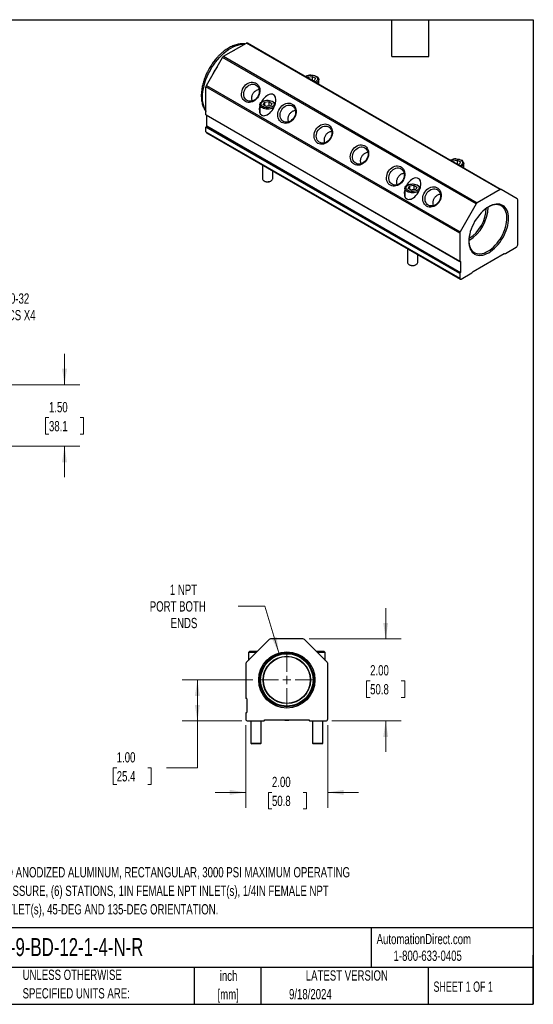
# Model space of a CAD drawing. Header units: inches. Extents: x 0.7 to 32.2, y 0.7 to 24.8.
# Tile 3 of 3: x 19.7 to 32.2, y 0.7 to 24.8. Entities that reach past the tile are written whole.
import ezdxf

# ---------------------------------------------------------------- set-up
doc = ezdxf.new("R2010")
doc.units = ezdxf.units.IN
doc.header["$LTSCALE"] = 3
doc.header["$MEASUREMENT"] = 0
doc.layers.add('TEXT', color=140, linetype='Continuous', lineweight=25)
doc.styles.add('SLDTEXTSTYLE0', font='TXT', dxfattribs={"width": 0.7})
doc.styles.add('SLDTEXTSTYLE1', font='TXT', dxfattribs={"width": 0.65})
doc.dimstyles.new('SLDDIMSTYLE2', dxfattribs={"dimtxt": 0.254883, "dimasz": 0.39, "dimexe": 0, "dimexo": 0.0625, "dimgap": 0.063721, "dimtad": 0, "dimtih": 1, "dimtoh": 1, "dimrnd": 1e-09, "dimzin": 4, "dimdsep": 46, "dimtxsty": 'SLDTEXTSTYLE0', "dimsah": 1, "dimcen": 0.09, "dimadec": 0, "dimazin": 1, "dimtfac": 1, "dimtofl": 0, "dimtmove": 0, "dimatfit": 3, "dimfxl": 0, "dimfrac": 2, "dimtolj": 1, "dimtzin": 12, "dimarcsym": 0})
doc.dimstyles.new('SLDDIMSTYLE3', dxfattribs={"dimtxt": 0.254883, "dimasz": 0.39, "dimexe": 0, "dimexo": 0.0625, "dimgap": 0.063721, "dimtad": 0, "dimtih": 1, "dimtoh": 1, "dimrnd": 1e-09, "dimzin": 4, "dimdsep": 46, "dimtxsty": 'SLDTEXTSTYLE0', "dimsah": 1, "dimcen": 0.09, "dimadec": 0, "dimazin": 1, "dimtfac": 1, "dimtmove": 0, "dimatfit": 0, "dimfxl": 0, "dimfrac": 2, "dimtolj": 1, "dimtzin": 12, "dimarcsym": 0})
doc.dimstyles.new('SLDDIMSTYLE4', dxfattribs={"dimtxt": 0.254883, "dimasz": 0.39, "dimexe": 0, "dimexo": 0.0625, "dimgap": 0.063721, "dimtad": 0, "dimtih": 1, "dimtoh": 1, "dimrnd": 1e-09, "dimzin": 12, "dimdsep": 46, "dimtxsty": 'SLDTEXTSTYLE0', "dimsah": 1, "dimcen": 0, "dimadec": 0, "dimazin": 3, "dimtfac": 1, "dimtofl": 0, "dimtmove": 0, "dimatfit": 3, "dimfxl": 0, "dimfrac": 2, "dimtolj": 1, "dimtzin": 12, "dimarcsym": 0})

# ---------------------------------------------------------------- blocks, each defined once
blk = doc.blocks.new('_D_2')
at = {"color": 7, "linetype": 'Continuous', "lineweight": 0}
for p, q in [((25.411, 8.657), (23.683, 8.657)), ((24.058, 7.657), (24.058, 8.657)), ((25.139, 7.657), (23.683, 7.657)), ((24.058, 6.516), (24.058, 7.657)), ((22.091, 6.516), (22.005, 6.516)), ((22.005, 6.516), (22.005, 6.111)), ((22.848, 6.516), (22.934, 6.516)), ((22.934, 6.516), (22.934, 6.111)), ((23.308, 6.516), (24.058, 6.516)), ((22.005, 6.111), (22.091, 6.111)), ((22.934, 6.111), (22.848, 6.111))]:
    blk.add_line(p, q, dxfattribs=at)
at = {"color": 7, "linetype": 'Continuous', "lineweight": 18}
for points in [[(24.058, 8.657), (23.998, 8.267), (24.118, 8.267)], [(24.058, 7.657), (24.118, 8.047), (23.998, 8.047)]]:
    blk.add_solid(points, dxfattribs=at)
at = {"color": 7, "linetype": 'Continuous', "lineweight": 18, "char_height": 0.25, "attachment_point": 1, "style": 'SLDTEXTSTYLE0'}
for s, insert in [('1.00', (22.091, 6.895)), ('25.4', (22.091, 6.433))]:
    blk.add_mtext(s, dxfattribs=dict(at, insert=insert))
blk = doc.blocks.new('_D_3')
at = {"color": 7, "linetype": 'Continuous', "lineweight": 0}
for p, q in [((28.65, 9.657), (28.65, 10.407)), ((26.782, 9.657), (29.025, 9.657)), ((28.271, 8.637), (28.186, 8.637)), ((28.186, 8.637), (28.186, 8.232)), ((29.029, 8.637), (29.114, 8.637)), ((29.114, 8.637), (29.114, 8.232)), ((28.186, 8.232), (28.271, 8.232)), ((29.114, 8.232), (29.029, 8.232)), ((27.339, 7.657), (29.025, 7.657)), ((28.65, 7.657), (28.65, 6.907))]:
    blk.add_line(p, q, dxfattribs=at)
at = {"color": 7, "linetype": 'Continuous', "lineweight": 18}
for points in [[(28.65, 9.657), (28.71, 10.047), (28.59, 10.047)], [(28.65, 7.657), (28.59, 7.267), (28.71, 7.267)]]:
    blk.add_solid(points, dxfattribs=at)
at = {"color": 7, "linetype": 'Continuous', "lineweight": 18, "char_height": 0.25, "attachment_point": 1, "style": 'SLDTEXTSTYLE0'}
for s, insert in [('2.00', (28.271, 9.017)), ('50.8', (28.271, 8.555))]:
    blk.add_mtext(s, dxfattribs=dict(at, insert=insert))
blk = doc.blocks.new('_D_4')
at = {"color": 7, "linetype": 'Continuous', "lineweight": 0}
for p, q in [((25.706, 10.455), (25.05, 10.455)), ((26.044, 9.314), (25.706, 10.455))]:
    blk.add_line(p, q, dxfattribs=at)
at = {"color": 7, "linetype": 'Continuous', "lineweight": 18}
blk.add_solid([(26.044, 9.314), (25.991, 9.705), (25.876, 9.671)], dxfattribs=at)
at = {"color": 7, "linetype": 'Continuous', "lineweight": 18, "char_height": 0.25, "attachment_point": 1, "style": 'SLDTEXTSTYLE0'}
for s, insert in [('1 NPT', (23.387, 10.98)), ('PORT BOTH', (22.897, 10.574)), ('ENDS', (23.407, 10.169))]:
    blk.add_mtext(s, dxfattribs=dict(at, insert=insert))
blk = doc.blocks.new('_D_5')
at = {"color": 7, "linetype": 'Continuous', "lineweight": 0}
for p, q in [((25.239, 7.557), (25.239, 5.541)), ((27.239, 7.557), (27.239, 5.541)), ((25.239, 5.916), (24.489, 5.916)), ((25.877, 5.916), (25.791, 5.916)), ((25.791, 5.916), (25.791, 5.511)), ((26.634, 5.916), (26.72, 5.916)), ((26.72, 5.916), (26.72, 5.511)), ((27.239, 5.916), (27.989, 5.916)), ((25.791, 5.511), (25.877, 5.511)), ((26.72, 5.511), (26.634, 5.511))]:
    blk.add_line(p, q, dxfattribs=at)
at = {"color": 7, "linetype": 'Continuous', "lineweight": 18}
for points in [[(25.239, 5.916), (24.849, 5.976), (24.849, 5.856)], [(27.239, 5.916), (27.629, 5.856), (27.629, 5.976)]]:
    blk.add_solid(points, dxfattribs=at)
at = {"color": 7, "linetype": 'Continuous', "lineweight": 18, "char_height": 0.25, "attachment_point": 1, "style": 'SLDTEXTSTYLE0'}
for s, insert in [('2.00', (25.877, 6.295)), ('50.8', (25.877, 5.833))]:
    blk.add_mtext(s, dxfattribs=dict(at, insert=insert))
blk = doc.blocks.new('SW_CENTERMARKSYMBOL_0')
at = {"color": 0, "linetype": 'Continuous', "lineweight": 18}
for p, q in [((0, 0.2), (0, 0.678)), ((-0.2, 0), (-0.678, 0)), ((0, 0), (-0.1, 0)), ((0, 0), (0, 0.1)), ((0, 0), (0, -0.1)), ((0, 0), (0.1, 0)), ((0.2, 0), (0.678, 0)), ((0, -0.2), (0, -0.678))]:
    blk.add_line(p, q, dxfattribs=at)
blk = doc.blocks.new('_D_6')
at = {"color": 7, "linetype": 'Continuous', "lineweight": 0}
for p, q in [((20.818, 15.852), (20.818, 16.602)), ((18.215, 15.852), (21.193, 15.852)), ((20.439, 15.051), (20.354, 15.051)), ((20.354, 15.051), (20.354, 14.646)), ((21.197, 15.051), (21.282, 15.051)), ((21.282, 15.051), (21.282, 14.646)), ((20.354, 14.646), (20.439, 14.646)), ((21.282, 14.646), (21.197, 14.646)), ((17.912, 14.352), (21.193, 14.352)), ((20.818, 14.352), (20.818, 13.602))]:
    blk.add_line(p, q, dxfattribs=at)
at = {"color": 7, "linetype": 'Continuous', "lineweight": 18}
for points in [[(20.818, 15.852), (20.878, 16.242), (20.758, 16.242)], [(20.818, 14.352), (20.758, 13.962), (20.878, 13.962)]]:
    blk.add_solid(points, dxfattribs=at)
at = {"color": 7, "linetype": 'Continuous', "lineweight": 18, "char_height": 0.25, "attachment_point": 1, "style": 'SLDTEXTSTYLE0'}
for s, insert in [('1.50', (20.439, 15.43)), ('38.1', (20.439, 14.968))]:
    blk.add_mtext(s, dxfattribs=dict(at, insert=insert))
blk = doc.blocks.new('_D_8')
at = {"color": 7, "linetype": 'Continuous', "lineweight": 0}
for p, q in [((17.81, 16.033), (18.267, 17.757)), ((18.267, 17.757), (18.923, 17.757))]:
    blk.add_line(p, q, dxfattribs=at)
at = {"color": 7, "linetype": 'Continuous', "lineweight": 18}
blk.add_solid([(17.81, 16.033), (17.968, 16.395), (17.852, 16.426)], dxfattribs=at)
at = {"color": 7, "linetype": 'Continuous', "lineweight": 18, "char_height": 0.25, "attachment_point": 1, "style": 'SLDTEXTSTYLE0'}
for s, insert in [('10-32', (19.359, 18.079)), ('SHCS X4', (19.11, 17.674))]:
    blk.add_mtext(s, dxfattribs=dict(at, insert=insert))

msp = doc.modelspace()

# ---------------------------------------------------------------- linework, layer by layer
for p, q in [((24.697, 23.858), (25.253, 24.179)), ((24.948, 24.003), (24.961, 24.011)), ((24.961, 24.011), (24.973, 24.018)), ((31.44, 20.608), (25.253, 24.179)), ((25.278, 24.182), (31.465, 20.61)), ((24.278, 23.15), (24.672, 23.832)), ((30.859, 20.26), (24.672, 23.832)), ((24.697, 23.858), (30.884, 20.286)), ((26.746, 23.334), (26.754, 23.351)), ((26.754, 23.351), (26.859, 23.367)), ((26.754, 23.351), (26.754, 23.33)), ((26.828, 23.398), (26.828, 23.398)), ((26.834, 23.398), (26.834, 23.398)), ((26.859, 23.367), (26.936, 23.323)), ((26.859, 23.367), (26.859, 23.269)), ((26.936, 23.323), (26.908, 23.262)), ((27.018, 23.177), (27.018, 23.29)), ((30.455, 19.544), (24.268, 23.116)), ((24.268, 22.435), (24.268, 23.116)), ((24.278, 23.15), (30.465, 19.579)), ((26.908, 23.262), (26.879, 23.258)), ((26.964, 23.214), (26.959, 23.211)), ((25.583, 22.678), (25.583, 22.49)), ((25.665, 22.678), (25.694, 22.738)), ((25.742, 22.634), (25.665, 22.678)), ((25.694, 22.738), (25.798, 22.755)), ((25.694, 22.738), (25.694, 22.662)), ((25.723, 22.645), (25.798, 22.657)), ((25.847, 22.65), (25.742, 22.634)), ((25.767, 22.786), (25.767, 22.786)), ((25.774, 22.786), (25.773, 22.786)), ((25.798, 22.755), (25.875, 22.71)), ((25.798, 22.755), (25.798, 22.657)), ((25.798, 22.657), (25.818, 22.645)), ((25.875, 22.71), (25.847, 22.65)), ((24.268, 22.435), (30.455, 18.863)), ((24.27, 22.43), (30.457, 18.859)), ((24.288, 22.161), (24.288, 22.42)), ((30.455, 18.561), (24.268, 22.133)), ((24.268, 22.019), (24.268, 22.133)), ((24.281, 22.149), (24.275, 22.145)), ((30.462, 18.573), (24.275, 22.145)), ((30.468, 18.577), (24.281, 22.149)), ((24.288, 22.161), (30.475, 18.589)), ((24.268, 22.019), (30.455, 18.447)), ((24.278, 21.996), (30.465, 18.424)), ((25.645, 21.207), (25.645, 20.873)), ((30.282, 21.293), (30.29, 21.31)), ((30.29, 21.31), (30.395, 21.326)), ((30.29, 21.31), (30.29, 21.289)), ((30.364, 21.357), (30.363, 21.357)), ((30.37, 21.357), (30.369, 21.357)), ((30.395, 21.326), (30.471, 21.282)), ((30.395, 21.326), (30.395, 21.228)), ((30.443, 21.221), (30.414, 21.217)), ((30.471, 21.282), (30.443, 21.221)), ((30.499, 21.173), (30.495, 21.17)), ((30.554, 21.136), (30.554, 21.249)), ((25.895, 20.873), (25.895, 21.062)), ((25.682, 20.822), (25.696, 20.814)), ((25.845, 20.814), (25.859, 20.822)), ((29.201, 20.637), (29.229, 20.697)), ((29.229, 20.697), (29.334, 20.714)), ((29.229, 20.697), (29.229, 20.621)), ((29.303, 20.745), (29.302, 20.745)), ((29.309, 20.745), (29.309, 20.745)), ((29.334, 20.714), (29.411, 20.669)), ((29.334, 20.714), (29.334, 20.616)), ((29.411, 20.669), (29.383, 20.609)), ((29.118, 20.637), (29.118, 20.449)), ((29.278, 20.593), (29.201, 20.637)), ((29.258, 20.604), (29.334, 20.616)), ((29.383, 20.609), (29.278, 20.593)), ((29.334, 20.616), (29.354, 20.604)), ((31.44, 20.608), (30.884, 20.286)), ((31.859, 20.383), (31.465, 20.61)), ((30.859, 20.26), (30.465, 19.579)), ((31.869, 19.263), (31.869, 20.36)), ((30.455, 19.544), (30.455, 18.863)), ((31.572, 19.051), (31.834, 19.202)), ((29.181, 19.166), (29.181, 18.832)), ((29.431, 18.832), (29.431, 19.021)), ((30.783, 18.616), (31.541, 19.054)), ((31.54, 19.053), (31.547, 19.048)), ((29.217, 18.781), (29.232, 18.773)), ((29.38, 18.773), (29.394, 18.781)), ((30.468, 18.862), (30.462, 18.859)), ((30.475, 18.858), (30.468, 18.862)), ((30.475, 18.858), (30.475, 18.589)), ((30.455, 18.561), (30.455, 18.447)), ((30.462, 18.573), (30.468, 18.577)), ((30.49, 18.427), (30.752, 18.578)), ((25.81, 9.642), (25.254, 9.086)), ((26.632, 9.657), (25.845, 9.657)), ((27.224, 9.086), (26.668, 9.642)), ((25.33, 9.347), (25.301, 9.327)), ((25.301, 9.327), (25.301, 9.134)), ((25.495, 9.327), (25.301, 9.327)), ((25.515, 9.347), (25.33, 9.347)), ((27.148, 9.347), (26.963, 9.347)), ((26.989, 9.327), (26.983, 9.327)), ((27.176, 9.327), (26.989, 9.327)), ((27.176, 9.327), (27.148, 9.347)), ((27.176, 9.134), (27.176, 9.327)), ((25.239, 9.05), (25.239, 8.217)), ((27.239, 7.707), (27.239, 9.05)), ((25.257, 8.207), (25.249, 8.207)), ((25.267, 8.197), (25.267, 7.867)), ((25.239, 7.847), (25.239, 7.707)), ((25.249, 7.857), (25.257, 7.857)), ((25.702, 7.682), (26.775, 7.682)), ((25.289, 7.657), (25.659, 7.657)), ((25.364, 7.657), (25.364, 7.117)), ((25.614, 7.117), (25.614, 7.657)), ((26.819, 7.657), (27.189, 7.657)), ((26.864, 7.657), (26.864, 7.117)), ((27.114, 7.117), (27.114, 7.657)), ((25.364, 7.117), (25.384, 7.097)), ((25.364, 7.117), (25.614, 7.117)), ((25.594, 7.097), (25.384, 7.097)), ((25.594, 7.097), (25.614, 7.117)), ((26.864, 7.117), (26.884, 7.097)), ((26.864, 7.117), (27.114, 7.117)), ((27.094, 7.097), (26.884, 7.097)), ((27.094, 7.097), (27.114, 7.117))]:
    msp.add_line(p, q)
at = {"flags": 128}
for points in [[(24.268, 22.525), (24.266, 22.527), (24.241, 22.572), (24.22, 22.621), (24.204, 22.675), (24.192, 22.733), (24.185, 22.795), (24.183, 22.86), (24.185, 22.927), (24.192, 22.997), (24.204, 23.068), (24.22, 23.141), (24.241, 23.215), (24.266, 23.289), (24.296, 23.362), (24.329, 23.435), (24.366, 23.507), (24.406, 23.577), (24.45, 23.645), (24.497, 23.711), (24.546, 23.773), (24.597, 23.832), (24.651, 23.887), (24.706, 23.937), (24.762, 23.983), (24.819, 24.024), (24.876, 24.06), (24.933, 24.09), (24.99, 24.115), (25.046, 24.133), (25.101, 24.146), (25.154, 24.153), (25.206, 24.154), (25.208, 24.154)], [(26.702, 23.36), (26.718, 23.371), (26.744, 23.384), (26.774, 23.392), (26.806, 23.397), (26.839, 23.398), (26.872, 23.395), (26.903, 23.388), (26.931, 23.378), (26.955, 23.364), (26.973, 23.348), (26.985, 23.33), (26.99, 23.311), (26.988, 23.292), (26.98, 23.274), (26.964, 23.256), (26.944, 23.241), (26.924, 23.232)], [(26.834, 23.398), (26.844, 23.398), (26.879, 23.395), (26.913, 23.387), (26.943, 23.377), (26.97, 23.363), (26.991, 23.346), (27.007, 23.328), (27.016, 23.308), (27.018, 23.288), (27.014, 23.267), (27.003, 23.248), (26.986, 23.229), (26.964, 23.214)], [(25.229, 22.757), (25.202, 22.777), (25.178, 22.802), (25.159, 22.832), (25.146, 22.865), (25.137, 22.902), (25.135, 22.941), (25.138, 22.98), (25.147, 23.02), (25.162, 23.059), (25.181, 23.095), (25.206, 23.129), (25.234, 23.159), (25.265, 23.184), (25.299, 23.204), (25.334, 23.218), (25.37, 23.226), (25.406, 23.228), (25.44, 23.223), (25.473, 23.212), (25.502, 23.196), (25.528, 23.173), (25.549, 23.145), (25.566, 23.114), (25.577, 23.078), (25.582, 23.041), (25.582, 23.001), (25.575, 22.962), (25.564, 22.922), (25.547, 22.884), (25.525, 22.849), (25.498, 22.817), (25.468, 22.79), (25.436, 22.767), (25.401, 22.75), (25.365, 22.738), (25.329, 22.734), (25.294, 22.735), (25.26, 22.743), (25.229, 22.757)], [(25.192, 22.899), (25.19, 22.934), (25.193, 22.97), (25.201, 23.006), (25.215, 23.042), (25.234, 23.075), (25.258, 23.104), (25.285, 23.13), (25.315, 23.151), (25.347, 23.166), (25.38, 23.175), (25.412, 23.178), (25.444, 23.175), (25.474, 23.166), (25.501, 23.15), (25.524, 23.129), (25.543, 23.103), (25.557, 23.073), (25.565, 23.04), (25.568, 23.005), (25.565, 22.968), (25.556, 22.932), (25.542, 22.897), (25.523, 22.864), (25.5, 22.834), (25.473, 22.808), (25.443, 22.788), (25.411, 22.772), (25.378, 22.763), (25.345, 22.76), (25.313, 22.763), (25.283, 22.773), (25.256, 22.789), (25.233, 22.81), (25.214, 22.835), (25.201, 22.865), (25.192, 22.899)], [(24.268, 22.796), (24.268, 22.811), (24.268, 22.825)], [(25.903, 22.601), (25.875, 22.588), (25.844, 22.578), (25.81, 22.572), (25.775, 22.57), (25.739, 22.571), (25.705, 22.576), (25.673, 22.585), (25.644, 22.598), (25.62, 22.613), (25.602, 22.631), (25.589, 22.65), (25.583, 22.67), (25.584, 22.691), (25.592, 22.711), (25.606, 22.73), (25.626, 22.747), (25.651, 22.761), (25.68, 22.773), (25.713, 22.781), (25.748, 22.785), (25.767, 22.786)], [(25.658, 22.759), (25.684, 22.771), (25.713, 22.78), (25.745, 22.785), (25.779, 22.786), (25.811, 22.783), (25.843, 22.776), (25.87, 22.766), (25.894, 22.752), (25.912, 22.736), (25.924, 22.718), (25.929, 22.699), (25.928, 22.68), (25.919, 22.661), (25.904, 22.644), (25.883, 22.629), (25.857, 22.617), (25.827, 22.608), (25.795, 22.603), (25.762, 22.602), (25.729, 22.605), (25.698, 22.612), (25.67, 22.623), (25.647, 22.636), (25.628, 22.652), (25.616, 22.67), (25.611, 22.689), (25.613, 22.709), (25.622, 22.727), (25.637, 22.744), (25.658, 22.759)], [(25.774, 22.786), (25.784, 22.786), (25.819, 22.782), (25.852, 22.775), (25.883, 22.764), (25.909, 22.751), (25.93, 22.734), (25.946, 22.716), (25.955, 22.696), (25.957, 22.688)], [(25.931, 22.622), (25.926, 22.617), (25.903, 22.601)], [(26.113, 22.247), (26.086, 22.267), (26.062, 22.292), (26.043, 22.321), (26.029, 22.355), (26.021, 22.392), (26.019, 22.43), (26.022, 22.47), (26.031, 22.51), (26.046, 22.548), (26.065, 22.585), (26.089, 22.619), (26.118, 22.649), (26.149, 22.674), (26.183, 22.694), (26.218, 22.708), (26.254, 22.716), (26.29, 22.718), (26.324, 22.713), (26.357, 22.702), (26.386, 22.685), (26.412, 22.663), (26.433, 22.635), (26.45, 22.603), (26.461, 22.568), (26.466, 22.53), (26.466, 22.491), (26.459, 22.451), (26.448, 22.412), (26.43, 22.374), (26.408, 22.339), (26.382, 22.307), (26.352, 22.279), (26.32, 22.257), (26.285, 22.239), (26.249, 22.228), (26.213, 22.223), (26.178, 22.225), (26.144, 22.233), (26.113, 22.247)], [(26.076, 22.388), (26.073, 22.424), (26.076, 22.46), (26.085, 22.496), (26.099, 22.531), (26.118, 22.564), (26.142, 22.594), (26.169, 22.62), (26.199, 22.641), (26.231, 22.656), (26.263, 22.665), (26.296, 22.668), (26.328, 22.665), (26.358, 22.655), (26.385, 22.64), (26.408, 22.619), (26.427, 22.593), (26.441, 22.563), (26.449, 22.53), (26.452, 22.495), (26.449, 22.458), (26.44, 22.422), (26.426, 22.387), (26.407, 22.354), (26.384, 22.324), (26.356, 22.298), (26.327, 22.277), (26.295, 22.262), (26.262, 22.253), (26.229, 22.25), (26.197, 22.253), (26.167, 22.263), (26.14, 22.278), (26.117, 22.299), (26.098, 22.325), (26.085, 22.355), (26.076, 22.388)], [(25.583, 22.535), (25.573, 22.517), (25.571, 22.513)], [(25.588, 22.463), (25.583, 22.482), (25.583, 22.49)], [(26.997, 21.736), (26.97, 21.756), (26.946, 21.781), (26.927, 21.811), (26.913, 21.845), (26.905, 21.881), (26.903, 21.92), (26.906, 21.96), (26.915, 21.999), (26.929, 22.038), (26.949, 22.075), (26.973, 22.109), (27.001, 22.138), (27.033, 22.164), (27.067, 22.184), (27.102, 22.198), (27.138, 22.206), (27.174, 22.208), (27.208, 22.203), (27.241, 22.192), (27.27, 22.175), (27.296, 22.152), (27.317, 22.125), (27.333, 22.093), (27.344, 22.058), (27.35, 22.02), (27.349, 21.981), (27.343, 21.941), (27.331, 21.902), (27.314, 21.864), (27.292, 21.829), (27.266, 21.797), (27.236, 21.769), (27.204, 21.746), (27.169, 21.729), (27.133, 21.718), (27.097, 21.713), (27.062, 21.715), (27.028, 21.722), (26.997, 21.736)], [(26.96, 21.878), (26.957, 21.913), (26.96, 21.95), (26.969, 21.986), (26.983, 22.021), (27.002, 22.054), (27.026, 22.084), (27.053, 22.11), (27.083, 22.13), (27.115, 22.146), (27.147, 22.155), (27.18, 22.158), (27.212, 22.155), (27.242, 22.145), (27.269, 22.13), (27.292, 22.108), (27.311, 22.083), (27.325, 22.053), (27.333, 22.02), (27.336, 21.984), (27.333, 21.948), (27.324, 21.912), (27.31, 21.876), (27.291, 21.843), (27.267, 21.814), (27.24, 21.788), (27.21, 21.767), (27.179, 21.752), (27.146, 21.743), (27.113, 21.74), (27.081, 21.743), (27.051, 21.753), (27.024, 21.768), (27.001, 21.789), (26.982, 21.815), (26.968, 21.845), (26.96, 21.878)], [(27.881, 21.226), (27.853, 21.246), (27.83, 21.271), (27.811, 21.301), (27.797, 21.335), (27.789, 21.371), (27.787, 21.41), (27.79, 21.449), (27.799, 21.489), (27.813, 21.528), (27.833, 21.565), (27.857, 21.598), (27.885, 21.628), (27.917, 21.653), (27.951, 21.673), (27.986, 21.688), (28.022, 21.696), (28.058, 21.697), (28.092, 21.693), (28.125, 21.682), (28.154, 21.665), (28.18, 21.642), (28.201, 21.615), (28.217, 21.583), (28.228, 21.548), (28.234, 21.51), (28.233, 21.471), (28.227, 21.431), (28.215, 21.391), (28.198, 21.354), (28.176, 21.318), (28.15, 21.286), (28.12, 21.259), (28.087, 21.236), (28.053, 21.219), (28.017, 21.208), (27.981, 21.203), (27.946, 21.204), (27.912, 21.212), (27.881, 21.226)], [(28.14, 21.628), (28.165, 21.609), (28.186, 21.586), (28.202, 21.558), (28.213, 21.526), (28.219, 21.492), (28.219, 21.456), (28.213, 21.419), (28.202, 21.384), (28.185, 21.349), (28.164, 21.318), (28.138, 21.29), (28.11, 21.267), (28.079, 21.249), (28.046, 21.236), (28.013, 21.23), (27.981, 21.23), (27.95, 21.237), (27.921, 21.249), (27.896, 21.268), (27.875, 21.291), (27.859, 21.319), (27.847, 21.351), (27.842, 21.385), (27.842, 21.421), (27.848, 21.458), (27.859, 21.494), (27.876, 21.528), (27.897, 21.559), (27.923, 21.587), (27.951, 21.61), (27.982, 21.628), (28.015, 21.641), (28.048, 21.647), (28.08, 21.647), (28.111, 21.64), (28.14, 21.628)], [(28.765, 20.716), (28.737, 20.736), (28.714, 20.761), (28.695, 20.791), (28.681, 20.824), (28.673, 20.861), (28.67, 20.9), (28.674, 20.939), (28.683, 20.979), (28.697, 21.018), (28.717, 21.054), (28.741, 21.088), (28.769, 21.118), (28.801, 21.143), (28.834, 21.163), (28.87, 21.177), (28.906, 21.185), (28.942, 21.187), (28.976, 21.182), (29.008, 21.171), (29.038, 21.154), (29.064, 21.132), (29.085, 21.104), (29.101, 21.073), (29.112, 21.037), (29.118, 21), (29.117, 20.96), (29.111, 20.921), (29.099, 20.881), (29.082, 20.843), (29.06, 20.808), (29.034, 20.776), (29.004, 20.749), (28.971, 20.726), (28.937, 20.709), (28.901, 20.697), (28.865, 20.693), (28.83, 20.694), (28.796, 20.702), (28.765, 20.716)], [(29.024, 21.118), (29.049, 21.099), (29.07, 21.076), (29.086, 21.048), (29.097, 21.016), (29.103, 20.982), (29.103, 20.946), (29.097, 20.909), (29.085, 20.873), (29.069, 20.839), (29.047, 20.808), (29.022, 20.78), (28.993, 20.756), (28.962, 20.738), (28.93, 20.726), (28.897, 20.72), (28.864, 20.72), (28.834, 20.726), (28.805, 20.739), (28.78, 20.757), (28.759, 20.781), (28.742, 20.809), (28.731, 20.841), (28.726, 20.875), (28.726, 20.911), (28.732, 20.947), (28.743, 20.983), (28.76, 21.017), (28.781, 21.049), (28.806, 21.077), (28.835, 21.1), (28.866, 21.118), (28.899, 21.131), (28.932, 21.137), (28.964, 21.137), (28.995, 21.13), (29.024, 21.118)], [(30.237, 21.319), (30.254, 21.33), (30.28, 21.343), (30.309, 21.351), (30.342, 21.356), (30.375, 21.357), (30.408, 21.354), (30.439, 21.347), (30.467, 21.337), (30.49, 21.323), (30.508, 21.307), (30.52, 21.289), (30.525, 21.27), (30.524, 21.251), (30.515, 21.233), (30.5, 21.215), (30.479, 21.2), (30.459, 21.191)], [(30.37, 21.357), (30.38, 21.357), (30.415, 21.354), (30.448, 21.346), (30.479, 21.336), (30.505, 21.322), (30.527, 21.305), (30.542, 21.287), (30.551, 21.267), (30.554, 21.247), (30.55, 21.226), (30.539, 21.207), (30.522, 21.188), (30.499, 21.173)], [(25.645, 20.873), (25.647, 20.863), (25.654, 20.847), (25.668, 20.832), (25.687, 20.819), (25.711, 20.81), (25.738, 20.804), (25.767, 20.801), (25.796, 20.803), (25.823, 20.808), (25.848, 20.817), (25.868, 20.829), (25.884, 20.843), (25.893, 20.859), (25.895, 20.873)], [(29.438, 20.56), (29.411, 20.547), (29.38, 20.537), (29.346, 20.531), (29.31, 20.529), (29.275, 20.53), (29.24, 20.535), (29.208, 20.544), (29.18, 20.557), (29.156, 20.572), (29.137, 20.59), (29.125, 20.609), (29.119, 20.629), (29.12, 20.65), (29.127, 20.67), (29.141, 20.689), (29.161, 20.706), (29.186, 20.72), (29.216, 20.732), (29.249, 20.74), (29.284, 20.744), (29.302, 20.745)], [(29.193, 20.718), (29.219, 20.73), (29.249, 20.739), (29.281, 20.744), (29.314, 20.745), (29.347, 20.742), (29.378, 20.735), (29.406, 20.725), (29.43, 20.711), (29.448, 20.695), (29.46, 20.677), (29.465, 20.658), (29.463, 20.639), (29.454, 20.62), (29.439, 20.603), (29.418, 20.588), (29.393, 20.576), (29.363, 20.567), (29.331, 20.562), (29.297, 20.561), (29.265, 20.564), (29.234, 20.571), (29.206, 20.582), (29.182, 20.595), (29.164, 20.611), (29.152, 20.629), (29.147, 20.648), (29.149, 20.668), (29.157, 20.686), (29.172, 20.703), (29.193, 20.718)], [(29.309, 20.745), (29.319, 20.745), (29.354, 20.741), (29.388, 20.734), (29.418, 20.723), (29.445, 20.71), (29.466, 20.693), (29.481, 20.675), (29.491, 20.655), (29.492, 20.647)], [(29.649, 20.206), (29.621, 20.226), (29.598, 20.251), (29.579, 20.28), (29.565, 20.314), (29.557, 20.351), (29.554, 20.389), (29.558, 20.429), (29.567, 20.469), (29.581, 20.507), (29.601, 20.544), (29.625, 20.578), (29.653, 20.608), (29.684, 20.633), (29.718, 20.653), (29.754, 20.667), (29.79, 20.675), (29.825, 20.677), (29.86, 20.672), (29.892, 20.661), (29.922, 20.644), (29.947, 20.622), (29.969, 20.594), (29.985, 20.562), (29.996, 20.527), (30.001, 20.489), (30.001, 20.45), (29.995, 20.41), (29.983, 20.371), (29.966, 20.333), (29.944, 20.298), (29.918, 20.266), (29.888, 20.238), (29.855, 20.216), (29.82, 20.198), (29.785, 20.187), (29.749, 20.182), (29.713, 20.184), (29.68, 20.192), (29.649, 20.206)], [(29.118, 20.494), (29.108, 20.476), (29.107, 20.472)], [(29.124, 20.422), (29.119, 20.441), (29.118, 20.449)], [(29.466, 20.581), (29.461, 20.576), (29.438, 20.56)], [(29.907, 20.607), (29.933, 20.589), (29.954, 20.565), (29.97, 20.537), (29.981, 20.506), (29.987, 20.471), (29.987, 20.435), (29.981, 20.399), (29.969, 20.363), (29.953, 20.329), (29.931, 20.297), (29.906, 20.269), (29.877, 20.246), (29.846, 20.228), (29.814, 20.216), (29.781, 20.21), (29.748, 20.21), (29.717, 20.216), (29.689, 20.229), (29.664, 20.247), (29.643, 20.271), (29.626, 20.299), (29.615, 20.33), (29.61, 20.365), (29.61, 20.401), (29.616, 20.437), (29.627, 20.473), (29.644, 20.507), (29.665, 20.539), (29.69, 20.567), (29.719, 20.59), (29.75, 20.608), (29.783, 20.62), (29.816, 20.626), (29.848, 20.626), (29.879, 20.62), (29.907, 20.607)], [(31.162, 19.071), (31.209, 19.101), (31.256, 19.137), (31.303, 19.177), (31.347, 19.221), (31.39, 19.269), (31.431, 19.321), (31.469, 19.376), (31.504, 19.433), (31.536, 19.492), (31.565, 19.552), (31.589, 19.614), (31.609, 19.675), (31.625, 19.736), (31.637, 19.796), (31.644, 19.854), (31.646, 19.91), (31.644, 19.964), (31.637, 20.014), (31.625, 20.061), (31.609, 20.103), (31.589, 20.141), (31.565, 20.174), (31.536, 20.202), (31.504, 20.224), (31.469, 20.24), (31.431, 20.251), (31.39, 20.256), (31.347, 20.254), (31.303, 20.247), (31.256, 20.234), (31.209, 20.215), (31.162, 20.19), (31.114, 20.16), (31.067, 20.125), (31.021, 20.085), (30.977, 20.04), (30.934, 19.992), (30.893, 19.94), (30.855, 19.886), (30.819, 19.828), (30.788, 19.769), (30.759, 19.709), (30.735, 19.648), (30.714, 19.586), (30.698, 19.525), (30.687, 19.466), (30.68, 19.407), (30.678, 19.351), (30.68, 19.298), (30.687, 19.247), (30.698, 19.201), (30.714, 19.158), (30.735, 19.12), (30.759, 19.087), (30.788, 19.06), (30.819, 19.037), (30.855, 19.021), (30.893, 19.01), (30.934, 19.006), (30.977, 19.007), (31.021, 19.014), (31.067, 19.027), (31.114, 19.047), (31.162, 19.071)], [(31.142, 19.105), (31.189, 19.134), (31.235, 19.169), (31.28, 19.208), (31.323, 19.251), (31.365, 19.299), (31.404, 19.349), (31.441, 19.403), (31.475, 19.459), (31.506, 19.517), (31.533, 19.576), (31.556, 19.636), (31.575, 19.696), (31.59, 19.755), (31.6, 19.813), (31.606, 19.869), (31.607, 19.924), (31.604, 19.975), (31.596, 20.023), (31.583, 20.067), (31.566, 20.107), (31.545, 20.143), (31.52, 20.173), (31.491, 20.198), (31.459, 20.218), (31.423, 20.232), (31.385, 20.24), (31.344, 20.242), (31.301, 20.238), (31.257, 20.228), (31.212, 20.213), (31.166, 20.191), (31.142, 20.179)], [(30.678, 19.373), (30.679, 19.334), (30.685, 19.284), (30.695, 19.238), (30.71, 19.196), (30.729, 19.158), (30.752, 19.125), (30.779, 19.097), (30.81, 19.075), (30.844, 19.058), (30.881, 19.047), (30.92, 19.042), (30.962, 19.043), (31.005, 19.05), (31.05, 19.062), (31.096, 19.081), (31.142, 19.105)], [(29.181, 18.832), (29.182, 18.822), (29.19, 18.806), (29.203, 18.791), (29.223, 18.778), (29.246, 18.769), (29.273, 18.763), (29.302, 18.76), (29.331, 18.762), (29.359, 18.767), (29.383, 18.776), (29.404, 18.787), (29.419, 18.802), (29.428, 18.818), (29.431, 18.832)]]:
    msp.add_lwpolyline(points, dxfattribs=at)
for radius in [0.685, 0.657, 0.639, 0.578, 0.571]:
    msp.add_circle((26.239, 8.657), radius)
for centre, radius, start, end in [((25.268, 24.159), 0.0251, 65.686, 125.6182), ((24.735, 23.797), 0.0721, 121.9547, 151.1444), ((25.934, 22.649), 1.689, 145.6402, 154.3598), ((26.825, 23.131), 0.267, 89.4387, 119.2758), ((24.34, 23.113), 0.0721, 148.8563, 178.0435), ((24.273, 22.434), 0.0048, 172.7442, 235.9436), ((24.283, 22.132), 0.0154, 122.6055, 177.3945), ((24.272, 22.161), 0.0154, 302.6055, 357.3945), ((24.292, 22.016), 0.0246, 173.7012, 234.9867), ((30.36, 21.09), 0.267, 89.4387, 119.2758), ((25.77, 20.955), 0.159, 242.2448, 297.7552), ((31.455, 20.587), 0.0251, 65.686, 125.6182), ((30.181, 20.197), 0.966, 300.9661, 359.0393), ((30.922, 20.225), 0.0721, 121.9547, 151.1444), ((31.844, 20.362), 0.0252, 354.3796, 54.302), ((30.226, 20.171), 0.877, 301.208, 358.7974), ((30.527, 19.541), 0.0721, 148.8563, 178.0435), ((31.792, 19.267), 0.0768, 302.6055, 357.3945), ((31.558, 19.068), 0.022, 220.5425, 309.247), ((29.306, 18.914), 0.159, 242.2448, 297.7552), ((30.459, 18.863), 0.00437, 170.786, 309.2033), ((30.47, 18.859), 0.00437, 350.786, 129.2033), ((30.47, 18.561), 0.0154, 122.6055, 177.3945), ((30.459, 18.59), 0.0154, 302.6055, 357.3945), ((30.711, 18.642), 0.0767, 302.6378, 339.7697), ((30.477, 18.443), 0.0218, 170.786, 309.2033), ((25.845, 9.607), 0.05, 90, 135), ((26.632, 9.607), 0.05, 45, 90), ((25.289, 9.05), 0.05, 135, 180), ((27.189, 9.05), 0.05, 0, 45), ((25.249, 8.217), 0.01, 180, 270), ((25.257, 8.197), 0.01, 0, 90), ((25.249, 7.847), 0.01, 90, 180), ((25.289, 7.707), 0.05, 180, 270), ((25.257, 7.867), 0.01, 270, 0), ((25.659, 7.707), 0.05, 270, 329.9944), ((26.239, 8.657), 0.98, 264.1149, 275.8851), ((26.819, 7.707), 0.05, 210.0056, 270), ((27.189, 7.707), 0.05, 270, 0)]:
    msp.add_arc(centre, radius, start, end)
for centre, start_param, end_param in [((25.77, 22.673), 3.141633, 7.911664), ((25.77, 22.673), 1.96174, 3.141633), ((29.306, 20.632), 3.141633, 7.911664), ((29.306, 20.632), 1.96174, 3.141633)]:
    msp.add_ellipse(centre, major_axis=(0.144, 0.249), ratio=0.577335, start_param=start_param, end_param=end_param)
for points, knots in [([(25.216, 24.158), (25.212, 24.159), (25.192, 24.163), (25.154, 24.163), (25.104, 24.161), (25.053, 24.154), (25, 24.141), (24.948, 24.124), (24.895, 24.101), (24.842, 24.075), (24.79, 24.044), (24.738, 24.009), (24.688, 23.97), (24.639, 23.928), (24.591, 23.883), (24.546, 23.835), (24.503, 23.786), (24.464, 23.736), (24.431, 23.692), (24.403, 23.651), (24.377, 23.61), (24.345, 23.558), (24.319, 23.509), (24.295, 23.462), (24.275, 23.42), (24.254, 23.371), (24.234, 23.318), (24.215, 23.263), (24.197, 23.206), (24.183, 23.149), (24.171, 23.09), (24.162, 23.032), (24.156, 22.974), (24.153, 22.917), (24.154, 22.86), (24.158, 22.806), (24.166, 22.752), (24.177, 22.701), (24.193, 22.652), (24.211, 22.606), (24.234, 22.563), (24.253, 22.532), (24.266, 22.518), (24.268, 22.515)], [0, 0, 0, 0, 0.007387, 0.034274, 0.061522, 0.089089, 0.116902, 0.144874, 0.172922, 0.200977, 0.228979, 0.256888, 0.284675, 0.312307, 0.33973, 0.366843, 0.393427, 0.418908, 0.442484, 0.459261, 0.477393, 0.499963, 0.530326, 0.542661, 0.563104, 0.584284, 0.606957, 0.63056, 0.654871, 0.679713, 0.704966, 0.730542, 0.756377, 0.782424, 0.808648, 0.835017, 0.861491, 0.888037, 0.914617, 0.941196, 0.96775, 0.994275, 1, 1, 1, 1]), ([(25.394, 22.782), (25.39, 22.806), (25.384, 22.842), (25.392, 22.891), (25.407, 22.937), (25.439, 22.988), (25.495, 23.033), (25.539, 23.046), (25.561, 23.053)], [0, 0, 0, 0, 0.205697, 0.309136, 0.412546, 0.609592, 0.801363, 1, 1, 1, 1]), ([(25.398, 22.77), (25.397, 22.771), (25.395, 22.775), (25.394, 22.779), (25.394, 22.782)], [0, 0, 0, 0, 0.228876, 1, 1, 1, 1]), ([(26.278, 22.272), (26.274, 22.296), (26.268, 22.332), (26.275, 22.381), (26.29, 22.427), (26.323, 22.477), (26.379, 22.522), (26.423, 22.536), (26.445, 22.543)], [0, 0, 0, 0, 0.205697, 0.309136, 0.412546, 0.609592, 0.801363, 1, 1, 1, 1]), ([(26.282, 22.26), (26.281, 22.26), (26.279, 22.264), (26.278, 22.269), (26.278, 22.272)], [0, 0, 0, 0, 0.2288764, 1, 1, 1, 1]), ([(27.161, 21.762), (27.157, 21.786), (27.151, 21.822), (27.159, 21.871), (27.174, 21.917), (27.207, 21.967), (27.263, 22.012), (27.307, 22.026), (27.329, 22.033)], [0, 0, 0, 0, 0.205697, 0.309136, 0.412546, 0.609592, 0.801363, 1, 1, 1, 1]), ([(27.165, 21.749), (27.165, 21.75), (27.163, 21.754), (27.162, 21.758), (27.161, 21.762)], [0, 0, 0, 0, 0.228876, 1, 1, 1, 1]), ([(28.05, 21.237), (28.044, 21.261), (28.036, 21.296), (28.04, 21.346), (28.052, 21.394), (28.082, 21.447), (28.136, 21.494), (28.183, 21.516), (28.209, 21.521), (28.214, 21.522)], [0, 0, 0, 0, 0.1969214, 0.2982858, 0.3996156, 0.590595, 0.7741783, 0.9632704, 1, 1, 1, 1]), ([(28.933, 20.727), (28.928, 20.751), (28.919, 20.786), (28.924, 20.836), (28.936, 20.884), (28.966, 20.937), (29.02, 20.984), (29.066, 21.006), (29.093, 21.011), (29.097, 21.012)], [0, 0, 0, 0, 0.1969214, 0.2982858, 0.3996156, 0.590595, 0.7741783, 0.9632704, 1, 1, 1, 1]), ([(29.817, 20.217), (29.812, 20.24), (29.803, 20.276), (29.808, 20.326), (29.82, 20.373), (29.85, 20.427), (29.904, 20.473), (29.95, 20.496), (29.977, 20.501), (29.981, 20.501)], [0, 0, 0, 0, 0.196919, 0.296663, 0.399624, 0.590602, 0.774183, 0.963273, 1, 1, 1, 1])]:
    msp.add_open_spline(points, degree=3, knots=knots)
at = {"layer": 'TEXT'}
for p, q in [((0.75, 24.75), (32.25, 24.75)), ((28.8, 23.85), (28.8, 24.75)), ((29.7, 23.85), (29.7, 24.75)), ((32.25, 24.75), (32.25, 0.75)), ((28.8, 23.85), (29.7, 23.85)), ((32.25, 2.613), (0.75, 2.613)), ((28.296, 2.613), (28.296, 1.65)), ((32.25, 0.75), (32.25, 1.95)), ((32.25, 1.65), (0.75, 1.65)), ((23.979, 1.65), (23.979, 0.75)), ((25.608, 1.65), (25.608, 0.75)), ((29.687, 1.65), (29.687, 0.75)), ((0.75, 0.75), (32.25, 0.75))]:
    msp.add_line(p, q, dxfattribs=at)

# ---------------------------------------------------------------- block references
at = {"color": 7, "linetype": 'Continuous', "lineweight": 0}
msp.add_blockref('SW_CENTERMARKSYMBOL_0', (26.239, 8.657), dxfattribs=at)

# ---------------------------------------------------------------- texts
at = {"color": 7, "linetype": 'Continuous', "lineweight": 0, "char_height": 0.25, "attachment_point": 1, "style": 'SLDTEXTSTYLE0'}
for s, insert in [('RED ANODIZED ALUMINUM, RECTANGULAR, 3000 PSI MAXIMUM OPERATING', (19.068, 4.094)), ('PRESSURE, (6) STATIONS, 1IN FEMALE NPT INLET(s), 1/4IN FEMALE NPT', (19.068, 3.642)), ('OUTLET(s), 45-DEG AND 135-DEG ORIENTATION.', (19.068, 3.191))]:
    msp.add_mtext(s, dxfattribs=dict(at, insert=insert))
at = {"color": 179, "linetype": 'Continuous', "lineweight": 18, "char_height": 0.25, "attachment_point": 1, "style": 'SLDTEXTSTYLE0'}
for s, insert in [('AutomationDirect.com', (28.429, 2.466)), ('1-800-633-0405', (28.842, 2.059))]:
    msp.add_mtext(s, dxfattribs=dict(at, insert=insert))
at = {"layer": 'TEXT'}
for s, insert, char_height, attachment_point, style in [('IM4-9-BD-12-1-4-N-R', (18.804, 2.364), 0.4375, 1, 'SLDTEXTSTYLE0'), ('UNLESS OTHERWISE', (19.796, 1.595), 0.25, 1, 'SLDTEXTSTYLE0'), ('inch', (24.818, 1.571), 0.25, 2, 'SLDTEXTSTYLE0'), ('LATEST VERSION', (27.703, 1.578), 0.25, 2, 'SLDTEXTSTYLE0'), ('SHEET 1 OF 1', (29.816, 1.305), 0.25, 1, 'SLDTEXTSTYLE1'), ('SPECIFIED UNITS ARE:', (19.796, 1.143), 0.25, 1, 'SLDTEXTSTYLE0'), ('[mm]', (24.809, 1.119), 0.25, 2, 'SLDTEXTSTYLE0'), ('9/18/2024', (26.293, 1.123), 0.25, 1, 'SLDTEXTSTYLE0')]:
    msp.add_mtext(s, dxfattribs=dict(at, insert=insert, char_height=char_height, attachment_point=attachment_point, style=style))

# ---------------------------------------------------------------- dimensions: what is measured, and where the dimension line sits
at = {"color": 7, "linetype": 'Continuous', "lineweight": 18}
for p1, p2, text, picture, middle in [((17.714, 15.671), (17.81, 16.033), '10-32\\PSHCS X4', '_D_8', (19.858, 17.757)), ((26.433, 8), (26.044, 9.314), '1 NPT\\PPORT BOTH\\PENDS', '_D_4', (23.88, 10.455))]:
    dim = msp.add_diameter_dim_2p(p1=p1, p2=p2, text=text, dimstyle='SLDDIMSTYLE4', override={"dimpost": '<>'}, dxfattribs=at)
    dim.commit()
    dim.dimension.update_dxf_attribs({"geometry": picture, "text_midpoint": middle, "dimtype": 163})
for base, p1, p2, dimstyle, picture, middle in [((20.818, 15.852), (17.762, 14.352), (18.065, 15.852), 'SLDDIMSTYLE3', '_D_6', (20.818, 15.051)), ((28.65, 9.657), (27.189, 7.657), (26.632, 9.657), 'SLDDIMSTYLE3', '_D_3', (28.65, 8.637)), ((24.058, 8.657), (25.289, 7.657), (25.561, 8.657), 'SLDDIMSTYLE2', '_D_2', (24.058, 6.516))]:
    dim = msp.add_linear_dim(base=base, p1=p1, p2=p2, angle=90, dimstyle=dimstyle, dxfattribs=at)
    dim.commit()
    dim.dimension.update_dxf_attribs({"geometry": picture, "text_midpoint": middle, "dimtype": 160})
dim = msp.add_linear_dim(base=(27.239, 5.916), p1=(25.239, 7.707), p2=(27.239, 7.707), dimstyle='SLDDIMSTYLE3', dxfattribs=at)
dim.commit()
dim.dimension.update_dxf_attribs({"geometry": '_D_5', "text_midpoint": (26.256, 5.916), "dimtype": 160})

doc.saveas('drawing.dxf')
